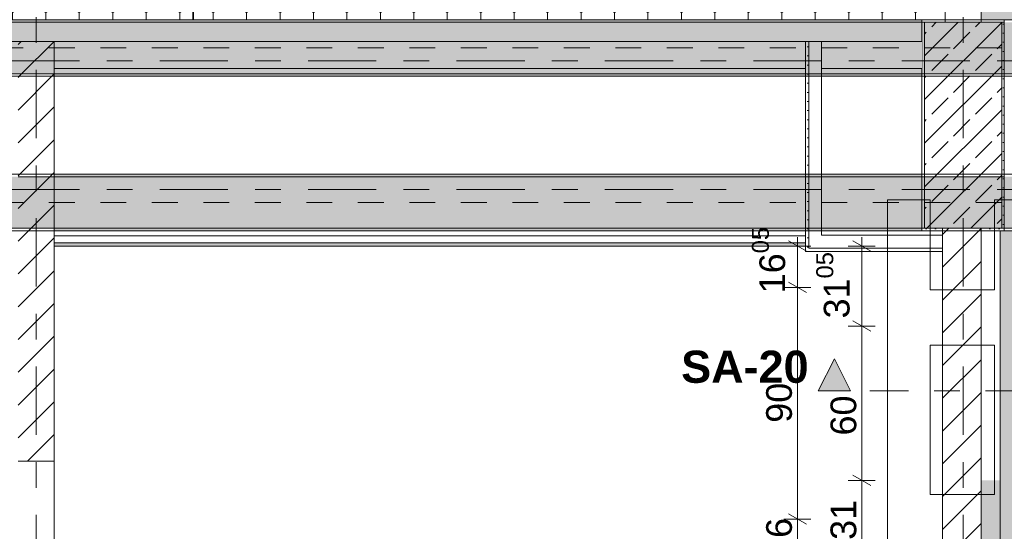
# Model space of a CAD drawing. Header units: metres. Extents: x -3.6 to 84.5, y -11 to 16.8.
# Tile 175 of 256: x 36.5 to 40.3, y 4 to 6. Entities that reach past the tile are written whole.
import ezdxf

# ---------------------------------------------------------------- set-up
doc = ezdxf.new("R2010")
doc.units = ezdxf.units.M
doc.header["$MEASUREMENT"] = 0
for name, pattern in [('Achse', [0.2, 0.1, -0.05, 0, -0.05]), ('Punktlinie weit', [0.06, 0.01, -0.05]), ('Schnittlinie', [0.3, 0.15, -0.075, 0, -0.075]), ('Strichlinie doppelt', [0.546806, 0.264583, -0.105833, 0.070556, -0.105833]), ('Wipeout_Contour', [1, 0, -1])]:
    doc.linetypes.add(name, pattern=pattern)
for name, color, linetype in [('154 - Bemaßung_ Beschriftung.Ausbau - Deckenspiegel', 7, 'Continuous'), ('203 - Marker.Schnitt - Ausbaudetail SA', 7, 'Continuous'), ('305 - Elemente.Linie_ Schraffur - Deckenspiegel', 7, 'Continuous'), ('451 - Universal.Achsen Raster', 7, 'Continuous'), ('605 - Struktur.Wand Innen', 7, 'Continuous'), ('607 - Struktur.Stütze', 7, 'Continuous'), ('608 - Struktur.Träger', 7, 'Continuous'), ('612 - Struktur.Stahlbau', 7, 'Continuous'), ('653 - Abdeckung.TB Verkofferung', 7, 'Continuous'), ('Abbruch_605 - Struktur.Wand Innen', 7, 'Continuous'), ('Abbruch_606 - Struktur.Wand Innen Ausbau', 7, 'Continuous'), ('Neubau_612 - Struktur.Stahlbau', 7, 'Continuous'), ('Neubau_651 - Abdeckung.Decke abgehängt_ bekleidet', 7, 'Continuous'), ('Neubau_653 - Abdeckung.TB Verkofferung', 7, 'Continuous')]:
    doc.layers.add(name, color=color, linetype=linetype)
doc.styles.add('ERSTELLTER_STIL_1', font='txt')
doc.styles.add('ERSTELLTER_STIL_2', font='txt')
doc.linetypes.add('Abbruch 1', pattern='A,0,[1,2022.0244.A_L5A-PL04.02_iB_Deckenspiegel Erdgeschoss1.Shx,S=0.001984,R=0,X=0,Y=0],-0.25,0', length=0.25)
doc.dimstyles.new('ERSTELLTER_STIL__1', dxfattribs={"dimtxt": 0.1, "dimasz": 0.0532, "dimexe": 0.18, "dimexo": 0.0625, "dimgap": 0, "dimtad": 1, "dimzin": 0, "dimdsep": 46, "dimtxsty": 'ERSTELLTER_STIL_2', "dimblk": 'ARROWHEAD_2', "dimblk1": 'ARROWHEAD_2', "dimblk2": 'ARROWHEAD_2', "dimcen": 0.09, "dimse1": 1, "dimse2": 1, "dimclrd": 7, "dimclre": 7, "dimclrt": 7, "dimazin": 0, "dimtfac": 1, "dimtdec": 4, "dimtmove": 0, "dimatfit": 3, "dimfxl": 1, "dimtolj": 1, "dimtzin": 0, "dimarcsym": 0})
doc.dimstyles.new('ERSTELLTER_STIL__2', dxfattribs={"dimtxt": 0.1, "dimasz": 0.0532, "dimexe": 0.18, "dimexo": 0.0625, "dimgap": 0, "dimtad": 1, "dimzin": 0, "dimdsep": 46, "dimtxsty": 'ERSTELLTER_STIL_2', "dimblk": 'ARROWHEAD_2', "dimblk1": 'ARROWHEAD_2', "dimblk2": 'ARROWHEAD_2', "dimcen": 0.09, "dimse1": 1, "dimse2": 1, "dimclrd": 7, "dimclre": 7, "dimclrt": 7, "dimazin": 0, "dimtfac": 1, "dimtdec": 4, "dimtmove": 2, "dimatfit": 3, "dimfxl": 1, "dimtolj": 1, "dimtzin": 0, "dimarcsym": 0})
pattern_1 = [(45, (0, 0), (-0.01767767, 0.01767767), [0, -0.025])]
pattern_2 = [(45, (0, 0), (-0.08485281, 0.08485281), []), (45, (-0.04243, 0.04243), (-0.08485281, 0.08485281), [0.09, -0.03])]
pattern_3 = [(90, (0, 0), (-0.12990375, 0), [0.075, -0.15]), (90, (-0.06495, 0.1125), (-0.12990375, 0), [0.075, -0.15]), (150, (5e-18, 0.075), (0.06495188, 0.11249995), [0.075, -0.15]), (150, (-0.1299, 0.075), (0.06495188, 0.11249995), [0.075, -0.15]), (210, (0, 0), (-0.06495187, 0.11249995), [0.075, -0.15]), (210, (-0.1299, 8e-18), (-0.06495187, 0.11249995), [0.075, -0.15])]
pattern_4 = [(45, (0, 0), (-0.0636396, 0.0636396), [])]

# ---------------------------------------------------------------- blocks, each defined once
blk = doc.blocks.new('*D188')
at = {"layer": '154 - Bemaßung_ Beschriftung.Ausbau - Deckenspiegel', "color": 7, "linetype": 'Continuous', "lineweight": 5}
for p, q in [((39.789, 4.22), (39.684, 4.22)), ((39.7015, 4.2402), (39.7715, 4.1998)), ((39.7365, 3.91), (39.7365, 4.22)), ((39.789, 3.91), (39.684, 3.91)), ((39.7015, 3.9302), (39.7715, 3.8898)), ((39.7365, 3.8758), (39.7365, 3.91))]:
    blk.add_line(p, q, dxfattribs=at)
at = {"layer": '154 - Bemaßung_ Beschriftung.Ausbau - Deckenspiegel', "color": 7, "lineweight": 5, "insert": (39.7165, 3.9891), "char_height": 0.1, "attachment_point": 7, "rotation": 90, "style": 'ERSTELLTER_STIL_2'}
blk.add_mtext('\\A1;{\\pql;\\fArial|b0|i0|c0|p38;31}', dxfattribs=at)
blk = doc.blocks.new('ARROWHEAD_2')
at = {"color": 0, "linetype": 'Continuous', "lineweight": 0}
for p, q in [((0, 0), (-1, 0)), ((-0.378, -0.655), (0.378, 0.655))]:
    blk.add_line(p, q, dxfattribs=at)
blk = doc.blocks.new('*D189')
at = {"layer": '154 - Bemaßung_ Beschriftung.Ausbau - Deckenspiegel', "color": 7, "linetype": 'Continuous', "lineweight": 5}
for p, q in [((39.789, 4.82), (39.684, 4.82)), ((39.7015, 4.8402), (39.7715, 4.7998)), ((39.7365, 4.22), (39.7365, 4.82)), ((39.789, 4.22), (39.684, 4.22)), ((39.7015, 4.2402), (39.7715, 4.1998))]:
    blk.add_line(p, q, dxfattribs=at)
at = {"layer": '154 - Bemaßung_ Beschriftung.Ausbau - Deckenspiegel', "color": 7, "lineweight": 5, "insert": (39.7165, 4.3947), "char_height": 0.1, "attachment_point": 7, "rotation": 90, "style": 'ERSTELLTER_STIL_2'}
blk.add_mtext('\\A1;{\\pql;\\fArial|b0|i0|c0|p38;60}', dxfattribs=at)
blk = doc.blocks.new('*D190')
at = {"layer": '154 - Bemaßung_ Beschriftung.Ausbau - Deckenspiegel', "color": 7, "linetype": 'Continuous', "lineweight": 5}
for p, q in [((39.7365, 5.1305), (39.7365, 5.1647)), ((39.789, 5.1305), (39.684, 5.1305)), ((39.7715, 5.1103), (39.7015, 5.1507)), ((39.7365, 4.82), (39.7365, 5.1305)), ((39.789, 4.82), (39.684, 4.82)), ((39.7015, 4.8402), (39.7715, 4.7998))]:
    blk.add_line(p, q, dxfattribs=at)
at = {"layer": '154 - Bemaßung_ Beschriftung.Ausbau - Deckenspiegel', "color": 7, "lineweight": 5, "insert": (39.7182, 4.8493), "char_height": 0.1, "attachment_point": 7, "rotation": 90, "style": 'ERSTELLTER_STIL_2'}
blk.add_mtext('\\A1;{\\pql;\\fArial|b0|i0|c0|p38;31\\fArial|b0|i0|c0|p38;\\A1{\\H.66x;\\S05^  ;}}', dxfattribs=at)
blk = doc.blocks.new('*D305')
at = {"layer": '154 - Bemaßung_ Beschriftung.Ausbau - Deckenspiegel', "color": 7, "linetype": 'Continuous', "lineweight": 5}
for p, q in [((39.539, 4.07), (39.434, 4.07)), ((39.4515, 4.0902), (39.5215, 4.0498)), ((39.4865, 3.91), (39.4865, 4.07)), ((39.539, 3.91), (39.434, 3.91)), ((39.4515, 3.9302), (39.5215, 3.8898)), ((39.4865, 3.8758), (39.4865, 3.91))]:
    blk.add_line(p, q, dxfattribs=at)
at = {"layer": '154 - Bemaßung_ Beschriftung.Ausbau - Deckenspiegel', "color": 7, "lineweight": 5, "insert": (39.4665, 3.9189), "char_height": 0.1, "attachment_point": 7, "rotation": 90, "style": 'ERSTELLTER_STIL_2'}
blk.add_mtext('\\A1;{\\pql;\\fArial|b0|i0|c0|p38;16}', dxfattribs=at)
blk = doc.blocks.new('*D306')
at = {"layer": '154 - Bemaßung_ Beschriftung.Ausbau - Deckenspiegel', "color": 7, "linetype": 'Continuous', "lineweight": 5}
for p, q in [((39.4515, 4.9902), (39.5215, 4.9498)), ((39.539, 4.97), (39.434, 4.97)), ((39.4865, 4.07), (39.4865, 4.97)), ((39.539, 4.07), (39.434, 4.07)), ((39.4515, 4.0902), (39.5215, 4.0498))]:
    blk.add_line(p, q, dxfattribs=at)
at = {"layer": '154 - Bemaßung_ Beschriftung.Ausbau - Deckenspiegel', "color": 7, "lineweight": 5, "char_height": 0.1, "attachment_point": 7, "rotation": 90, "style": 'ERSTELLTER_STIL_2'}
for s, insert in [('\\A1;{\\pql;\\fArial|b0|i0|c0|p38;16\\fArial|b0|i0|c0|p38;\\A1{\\H.66x;\\S05^  ;}}', (39.4681, 4.947)), ('\\A1;{\\pql;\\fArial|b0|i0|c0|p38;90}', (39.4665, 4.4441))]:
    blk.add_mtext(s, dxfattribs=dict(at, insert=insert))
blk = doc.blocks.new('*D307')
at = {"layer": '154 - Bemaßung_ Beschriftung.Ausbau - Deckenspiegel', "color": 7, "linetype": 'Continuous', "lineweight": 5}
for p, q in [((39.4865, 5.1305), (39.4865, 5.1647)), ((39.539, 5.1305), (39.434, 5.1305)), ((39.5215, 5.1103), (39.4515, 5.1507)), ((39.4865, 4.97), (39.4865, 5.1305)), ((39.4515, 4.9902), (39.5215, 4.9498)), ((39.539, 4.97), (39.434, 4.97))]:
    blk.add_line(p, q, dxfattribs=at)

msp = doc.modelspace()

# ---------------------------------------------------------------- hatches: boundary and pattern name
at = {"layer": '203 - Marker.Schnitt - Ausbaudetail SA', "linetype": 'Continuous', "lineweight": 0, "true_color": 0x000000}
msp.add_hatch(color=18, dxfattribs=at).paths.add_polyline_path([(39.5675, 4.5675), (39.6925, 4.5675), (39.63, 4.6925)])
at = {"layer": '607 - Struktur.Stütze', "linetype": 'Continuous', "lineweight": 0, "true_color": 0x000000}
h = msp.add_hatch(dxfattribs=at)
h.set_pattern_fill('Gips_0001', color=18, style=0, pattern_type=2)
h.set_pattern_definition(pattern_1)
h.paths.add_polyline_path([(39.97, 5.19), (40.05, 5.19), (40.05, 5.2), (39.98, 5.2), (39.98, 6), (40.06, 6), (40.06, 6.01), (39.97, 6.01)])
h = msp.add_hatch(dxfattribs=at)
h.set_pattern_fill('Gips_0001', color=18, style=0, pattern_type=2)
h.set_pattern_definition(pattern_1)
h.paths.add_polyline_path([(40.2, 6), (40.28, 6), (40.28, 5.2), (40.2, 5.2), (40.2, 5.19), (40.29, 5.19), (40.29, 6.01), (40.2, 6.01)])
h = msp.add_hatch(dxfattribs=at)
h.set_pattern_fill('Beton__Stahlbeton_0001', color=18, style=0, pattern_type=2)
h.set_pattern_definition(pattern_2)
h.paths.add_polyline_path([(39.98, 5.2), (40.28, 5.2), (40.28, 6), (39.98, 6)])
at = {"layer": '608 - Struktur.Träger', "linetype": 'Continuous', "lineweight": 0, "true_color": 0x000000}
h = msp.add_hatch(dxfattribs=at)
h.set_pattern_fill('Gips_0001', color=18, style=0, pattern_type=2)
h.set_pattern_definition(pattern_1)
h.paths.add_polyline_path([(39.97, 6.01), (33.09, 6.01), (33.09, 6), (39.97, 6)])
at = {"layer": '612 - Struktur.Stahlbau', "linetype": 'Continuous', "lineweight": 0, "true_color": 0x30307f}
msp.add_hatch(color=177, dxfattribs=at).paths.add_polyline_path([(40.274, 5.19), (40.414, 5.19), (40.414, 0.71), (40.274, 0.71)])
at = {"layer": '653 - Abdeckung.TB Verkofferung', "linetype": 'Continuous', "lineweight": 0, "true_color": 0x000000}
h = msp.add_hatch(dxfattribs=at)
h.set_pattern_fill('Gips_0001', color=18, style=0, pattern_type=2)
h.set_pattern_definition(pattern_1)
h.paths.add_polyline_path([(36.6, 5.1305), (39.5178, 5.1305), (39.5178, 5.143), (36.6, 5.143)])
at = {"layer": 'Abbruch_606 - Struktur.Wand Innen Ausbau', "linetype": 'Continuous', "lineweight": 0, "true_color": 0x000000}
h = msp.add_hatch(dxfattribs=at)
h.set_pattern_fill('Gips_0001', color=18, style=0, pattern_type=2)
h.set_pattern_definition(pattern_1)
h.paths.add_polyline_path([(39.5178, 5.11), (39.5303, 5.11), (39.5303, 5.1225)])
h = msp.add_hatch(dxfattribs=at)
h.set_pattern_fill('Gips_0001', color=18, style=0, pattern_type=2)
h.set_pattern_definition(pattern_1)
h.paths.add_polyline_path([(39.5178, 5.1225), (39.5178, 5.11), (39.5303, 5.1225)])
h = msp.add_hatch(dxfattribs=at)
h.set_pattern_fill('Gips_0001', color=18, style=0, pattern_type=2)
h.set_pattern_definition(pattern_1)
h.paths.add_polyline_path([(39.5303, 5.1225), (39.5303, 5.11), (40.125, 5.11), (40.125, 5.1225)])
at = {"layer": 'Neubau_651 - Abdeckung.Decke abgehängt_ bekleidet', "linetype": 'Continuous', "lineweight": 13, "true_color": 0xffbfbf}
h = msp.add_hatch(dxfattribs=at)
h.set_pattern_fill('sechseckig_0001', color=254, style=0, pattern_type=2)
h.set_pattern_definition(pattern_3)
h.paths.add_polyline_path([(40.06, 8.09), (33.89, 8.09), (33.89, 6.01), (40.06, 6.01)])
h.paths.add_polyline_path([(36.44, 7.39), (37.14, 7.39), (37.14, 6.71), (36.44, 6.71)], flags=0)
h = msp.add_hatch(dxfattribs=at)
h.set_pattern_fill('sechseckig_0001', color=254, style=0, pattern_type=2)
h.set_pattern_definition(pattern_3)
h.paths.add_polyline_path([(40.2, 6.01), (50.865, 6.01), (50.865, 8.0855), (50.865, 8.09), (40.2, 8.09)])
h.paths.add_polyline_path([(48.8125, 7.39), (49.5125, 7.39), (49.5125, 6.71), (48.8125, 6.71)], flags=0)
h.paths.add_polyline_path([(44.1125, 7.39), (44.8125, 7.39), (44.8125, 6.71), (44.1125, 6.71)], flags=0)
h.paths.add_polyline_path([(40.9125, 7.39), (41.6125, 7.39), (41.6125, 6.71), (40.9125, 6.71)], flags=0)

# ---------------------------------------------------------------- linework, layer by layer
at = {"layer": '203 - Marker.Schnitt - Ausbaudetail SA', "color": 7, "linetype": 'Continuous', "lineweight": 13, "flags": 128}
msp.add_lwpolyline([(39.5675, 4.5675), (39.6925, 4.5675), (39.63, 4.6925)], close=True, dxfattribs=at)
at = {"layer": '305 - Elemente.Linie_ Schraffur - Deckenspiegel', "color": 7, "linetype": 'Continuous', "lineweight": 9}
for p, q in [((39.8365, 5.31), (40.0015, 5.31)), ((39.8365, 5.31), (39.8365, 0.645)), ((40.0015, 5.31), (40.0015, 4.96)), ((40.2515, 5.31), (40.4165, 5.31)), ((40.2515, 5.31), (40.2515, 4.96)), ((40.0015, 4.745), (40.0015, 4.165)), ((40.2515, 4.165), (40.2515, 4.745))]:
    msp.add_line(p, q, dxfattribs=at)
at = {"layer": '605 - Struktur.Wand Innen', "color": 7, "linetype": 'Continuous', "lineweight": 13}
for p, q in [((40.06, 8.1), (40.06, 6)), ((40.2, 6), (40.2, 8.1))]:
    msp.add_line(p, q, dxfattribs=at)
at = {"layer": '605 - Struktur.Wand Innen', "color": 7, "linetype": 'Continuous', "lineweight": 18}
msp.add_line((40.2, 6), (40.06, 6), dxfattribs=at)
at = {"layer": '607 - Struktur.Stütze', "color": 7, "linetype": 'Continuous', "lineweight": 5, "flags": 128}
for points in [[(40.06, 6.01), (39.97, 6.01), (39.97, 5.19), (40.05, 5.19)], [(40.2, 5.19), (40.29, 5.19), (40.29, 6.01), (40.2, 6.01)]]:
    msp.add_lwpolyline(points, dxfattribs=at)
at = {"layer": '607 - Struktur.Stütze', "color": 7, "linetype": 'Continuous', "lineweight": 13, "flags": 128}
msp.add_lwpolyline([(39.98, 5.2), (40.28, 5.2), (40.28, 6), (39.98, 6)], close=True, dxfattribs=at)
at = {"layer": '608 - Struktur.Träger', "color": 7, "linetype": 'Continuous', "lineweight": 13}
for p, q in [((0.38, 6.01), (61.88, 6.01)), ((39.97, 6), (33.09, 6)), ((40.29, 6), (39.97, 6)), ((40.29, 5.4), (39.97, 5.4))]:
    msp.add_line(p, q, dxfattribs=at)
at = {"layer": '608 - Struktur.Träger', "color": 7, "linetype": 'Continuous', "lineweight": 5}
for p, q in [((39.97, 6.01), (33.09, 6.01)), ((39.97, 6.01), (39.97, 6)), ((39.97, 5.8), (39.97, 5.79)), ((39.97, 5.41), (39.97, 5.4)), ((39.97, 5.2), (39.97, 5.19))]:
    msp.add_line(p, q, dxfattribs=at)
at = {"layer": '653 - Abdeckung.TB Verkofferung', "color": 7, "linetype": 'Continuous', "lineweight": 9}
for p, q in [((36.6, 5.82), (39.5178, 5.82)), ((36.6, 5.1305), (36.6, 5.82)), ((39.5178, 5.1305), (39.5178, 5.82)), ((36.6, 5.1305), (39.5178, 5.1305))]:
    msp.add_line(p, q, dxfattribs=at)
at = {"layer": '653 - Abdeckung.TB Verkofferung', "color": 7, "linetype": 'Continuous', "lineweight": 5}
for p, q in [((39.5178, 5.19), (36.6, 5.19)), ((39.5178, 5.17), (36.6, 5.17)), ((39.5178, 5.143), (36.6, 5.143)), ((39.5178, 5.1305), (36.6, 5.1305))]:
    msp.add_line(p, q, dxfattribs=at)
at = {"layer": '653 - Abdeckung.TB Verkofferung', "color": 7, "linetype": 'Continuous', "lineweight": 5, "flags": 128}
for points in [[(36.6, 5.19), (36.6, 5.17), (36.6, 5.143), (36.6, 5.1305)], [(39.5178, 5.19), (39.5178, 5.17), (39.5178, 5.143), (39.5178, 5.1305)]]:
    msp.add_lwpolyline(points, dxfattribs=at)
at = {"layer": 'Abbruch_606 - Struktur.Wand Innen Ausbau', "color": 7, "linetype": 'Abbruch 1', "lineweight": 5}
for p, q in [((39.5303, 5.1725), (39.5303, 5.1225)), ((39.5303, 5.1225), (39.5803, 5.1225)), ((39.5303, 5.1225), (39.5803, 5.1225)), ((39.5803, 5.1225), (40.125, 5.1225))]:
    msp.add_line(p, q, dxfattribs=at)
at = {"layer": 'Abbruch_606 - Struktur.Wand Innen Ausbau', "color": 7, "linetype": 'Abbruch 1', "lineweight": 5, "flags": 128}
for points in [[(40.125, 5.1725), (39.5803, 5.1725)], [(40.125, 5.1225), (40.125, 5.1725)], [(39.5178, 5.11), (39.5303, 5.11)], [(39.5303, 5.11), (40.125, 5.11)], [(40.125, 5.11), (40.125, 5.1225)]]:
    msp.add_lwpolyline(points, dxfattribs=at)
at = {"layer": 'Neubau_612 - Struktur.Stahlbau', "color": 1, "linetype": 'Continuous', "lineweight": 13}
for p in [(40.274, 0.71), (40.414, 5.19)]:
    msp.add_line(p, (40.274, 5.19), dxfattribs=at)
at = {"layer": 'Neubau_651 - Abdeckung.Decke abgehängt_ bekleidet', "color": 1, "linetype": 'Achse', "lineweight": 35}
msp.add_line((37.14, 6.01), (37.14, 8.09), dxfattribs=at)
at = {"layer": 'Neubau_651 - Abdeckung.Decke abgehängt_ bekleidet', "color": 1, "linetype": 'Punktlinie weit', "lineweight": 13, "flags": 128}
for points in [[(40.06, 8.09), (33.89, 8.09), (33.89, 6.01), (40.06, 6.01)], [(40.2, 6.01), (50.865, 6.01), (50.865, 8.0855), (50.865, 8.09), (40.2, 8.09)]]:
    msp.add_lwpolyline(points, close=True, dxfattribs=at)
at = {"layer": 'Neubau_653 - Abdeckung.TB Verkofferung', "color": 1, "linetype": 'Continuous', "lineweight": 9}
for p in [(40.1975, 0.7101), (40.4525, 5.19)]:
    msp.add_line(p, (40.2, 5.1901), dxfattribs=at)

# ---------------------------------------------------------------- texts
at = {"layer": '203 - Marker.Schnitt - Ausbaudetail SA', "color": 7, "lineweight": 13, "insert": (39.53, 4.5975), "char_height": 0.125, "attachment_point": 9, "style": 'ERSTELLTER_STIL_1'}
msp.add_mtext('\\A1;{\\pqr;\\pt0;\\fArial|b1|i0|c0|p38;SA-20}', dxfattribs=at)

# ---------------------------------------------------------------- next in the draw order: wipeouts: each hides what was drawn before it
at = {"color": 254, "linetype": 'Wipeout_Contour', "lineweight": 0, "ltscale": 148.00058}
msp.add_wipeout([(36.46, 5.794), (36.6, 5.794), (36.6, 5.9255), (36.46, 5.9255)], dxfattribs=at).dxf.layer = '605 - Struktur.Wand Innen'
at = {"color": 254, "linetype": 'Wipeout_Contour', "lineweight": 0, "ltscale": 160.836366}
msp.add_wipeout([(39.97, 5.9255), (39.5803, 5.9255), (39.5803, 5.82), (39.97, 5.82)], dxfattribs=at).dxf.layer = '605 - Struktur.Wand Innen'
at = {"color": 254, "linetype": 'Wipeout_Contour', "lineweight": 0, "ltscale": 161.520392}
msp.add_wipeout([(40.2, 3.705), (40.2, 5.2), (40.05, 5.2), (40.05, 3.705)], dxfattribs=at).dxf.layer = '605 - Struktur.Wand Innen'

# ---------------------------------------------------------------- next in the draw order: hatches: boundary and pattern name
at = {"layer": '605 - Struktur.Wand Innen', "linetype": 'Continuous', "lineweight": 0, "true_color": 0x000000}
h = msp.add_hatch(dxfattribs=at)
h.set_pattern_fill('MW_Ziegel_0001', color=18, style=0, pattern_type=2)
h.set_pattern_definition(pattern_4)
h.paths.add_polyline_path([(36.46, 5.794), (36.6, 5.794), (36.6, 5.9255), (36.46, 5.9255)])
h = msp.add_hatch(dxfattribs=at)
h.set_pattern_fill('MW_Ziegel_0001', color=18, style=0, pattern_type=2)
h.set_pattern_definition(pattern_4)
h.paths.add_polyline_path([(40.2, 3.705), (40.2, 5.2), (40.05, 5.2), (40.05, 3.705)])
at = {"layer": '612 - Struktur.Stahlbau', "linetype": 'Continuous', "lineweight": 0, "true_color": 0x006a00}
msp.add_hatch(color=96, dxfattribs=at).paths.add_polyline_path([(40.1993, 4.22), (47.03, 4.22), (47.03, 3.72), (40.1993, 3.72)])

# ---------------------------------------------------------------- next in the draw order: linework, layer by layer
at = {"layer": '203 - Marker.Schnitt - Ausbaudetail SA', "color": 7, "linetype": 'Schnittlinie', "lineweight": 13}
msp.add_line((47.5675, 4.5675), (39.6925, 4.5675), dxfattribs=at)
at = {"layer": '305 - Elemente.Linie_ Schraffur - Deckenspiegel', "color": 7, "linetype": 'Continuous', "lineweight": 9}
for p, q in [((40.0015, 4.96), (40.2515, 4.96)), ((40.0015, 4.745), (40.2515, 4.745)), ((40.0015, 4.165), (40.2515, 4.165))]:
    msp.add_line(p, q, dxfattribs=at)
at = {"layer": '451 - Universal.Achsen Raster', "color": 160, "linetype": 'Strichlinie doppelt', "lineweight": 9, "true_color": 0x3232ff}
msp.add_line((40.13, -10.585), (40.13, 16.355), dxfattribs=at)
at = {"layer": '605 - Struktur.Wand Innen', "color": 7, "linetype": 'Continuous', "lineweight": 13}
msp.add_line((36.6, 5.9255), (36.46, 5.9255), dxfattribs=at)
at = {"layer": '605 - Struktur.Wand Innen', "color": 7, "linetype": 'Continuous', "lineweight": 13, "flags": 128}
for points in [[(39.97, 5.9255), (39.5803, 5.9255)], [(39.5803, 5.82), (39.97, 5.82)]]:
    msp.add_lwpolyline(points, dxfattribs=at)
at = {"layer": '605 - Struktur.Wand Innen', "color": 7, "linetype": 'Continuous', "lineweight": 18, "flags": 128}
for points in [[(40.05, 5.2), (40.05, 3.82)], [(40.2, 3.705), (40.2, 5.2)]]:
    msp.add_lwpolyline(points, dxfattribs=at)
at = {"layer": 'Abbruch_605 - Struktur.Wand Innen', "color": 7, "linetype": 'Abbruch 1', "lineweight": 5}
msp.add_line((39.5803, 5.82), (39.5803, 5.9255), dxfattribs=at)
msp.add_line((39.5803, 5.82), (39.5803, 5.9255), dxfattribs=at)
at = {"layer": 'Abbruch_606 - Struktur.Wand Innen Ausbau', "color": 7, "linetype": 'Abbruch 1', "lineweight": 5, "flags": 128}
msp.add_lwpolyline([(39.5803, 5.1725), (39.5803, 5.82)], dxfattribs=at)

# ---------------------------------------------------------------- next in the draw order: dimensions: what is measured, and where the dimension line sits
at = {"layer": '154 - Bemaßung_ Beschriftung.Ausbau - Deckenspiegel', "color": 7, "linetype": 'Continuous', "lineweight": 5}
for base, p1, p2, dimstyle, picture, middle in [((39.4865, 4.97), (40.7775, 4.07), (40.7775, 4.97), 'ERSTELLTER_STIL__1', '*D306', (39.4165, 4.5203)), ((39.7365, 5.1305), (40.44, 4.82), (40.44, 5.1305), 'ERSTELLTER_STIL__1', '*D190', (39.6665, 5.0987)), ((39.4865, 5.1305), (40.7775, 4.97), (40.44, 5.1305), 'ERSTELLTER_STIL__2', '*D307', (39.4165, 5.1964)), ((39.7365, 4.82), (40.44, 4.22), (40.44, 4.82), 'ERSTELLTER_STIL__2', '*D189', (39.6665, 4.4709)), ((39.7365, 4.22), (40.44, 3.91), (40.44, 4.22), 'ERSTELLTER_STIL__1', '*D188', (39.6665, 4.0653)), ((39.4865, 4.07), (40.44, 3.91), (40.7775, 4.07), 'ERSTELLTER_STIL__2', '*D305', (39.4165, 3.9951))]:
    dim = msp.add_linear_dim(base=base, p1=p1, p2=p2, angle=90, dimstyle=dimstyle, dxfattribs=at)
    dim.commit()
    dim.dimension.update_dxf_attribs({"geometry": picture, "text_midpoint": middle, "dimtype": 160, "text_rotation": 90})

# ---------------------------------------------------------------- next in the draw order: wipeouts: each hides what was drawn before it
at = {"color": 254, "linetype": 'Wipeout_Contour', "lineweight": 0, "ltscale": 147.544074}
msp.add_wipeout([(36.6, 5.794), (36.46, 5.794), (36.46, 4.295), (36.6, 4.295)], dxfattribs=at).dxf.layer = '605 - Struktur.Wand Innen'

# ---------------------------------------------------------------- next in the draw order: hatches: boundary and pattern name
at = {"layer": '605 - Struktur.Wand Innen', "linetype": 'Continuous', "lineweight": 0, "true_color": 0x000000}
h = msp.add_hatch(dxfattribs=at)
h.set_pattern_fill('MW_Ziegel_0001', color=18, style=0, pattern_type=2)
h.set_pattern_definition(pattern_4)
h.paths.add_polyline_path([(36.6, 5.794), (36.46, 5.794), (36.46, 4.295), (36.6, 4.295)])
at = {"layer": '608 - Struktur.Träger', "linetype": 'Continuous', "lineweight": 0, "true_color": 0x000000}
h = msp.add_hatch(dxfattribs=at)
h.set_pattern_fill('Gips_0001', color=18, style=0, pattern_type=2)
h.set_pattern_definition(pattern_1)
h.paths.add_polyline_path([(36.6, 5.8), (36.6, 5.79), (39.97, 5.79), (39.97, 5.8)])
h = msp.add_hatch(dxfattribs=at)
h.set_pattern_fill('Beton__Stahlbeton_0001', color=18, style=0, pattern_type=2)
h.set_pattern_definition(pattern_2)
h.paths.add_polyline_path([(0.69, 5.4), (0.38, 5.4), (0.38, 5.2), (0.69, 5.2), (7.57, 5.2), (7.89, 5.2), (11.17, 5.2), (11.49, 5.2), (18.37, 5.2), (18.69, 5.2), (25.57, 5.2), (25.89, 5.2), (29.17, 5.2), (29.49, 5.2), (32.77, 5.2), (33.09, 5.2), (36.46, 5.2), (36.6, 5.2), (39.97, 5.2), (40.29, 5.2), (45.42, 5.2), (47.49, 5.2), (54.37, 5.2), (54.69, 5.2), (61.57, 5.2), (61.88, 5.2), (61.88, 5.4), (61.57, 5.4), (54.69, 5.4), (54.37, 5.4), (47.49, 5.4), (47.17, 5.4), (45.69, 5.4), (45.42, 5.4), (40.29, 5.4), (39.97, 5.4), (36.6, 5.4), (36.46, 5.4), (33.09, 5.4), (32.77, 5.4), (29.49, 5.4), (29.17, 5.4), (25.89, 5.4), (25.57, 5.4), (18.69, 5.4), (18.37, 5.4), (11.49, 5.4), (11.17, 5.4), (7.89, 5.4), (7.57, 5.4)])
h = msp.add_hatch(dxfattribs=at)
h.set_pattern_fill('Gips_0001', color=18, style=0, pattern_type=2)
h.set_pattern_definition(pattern_1)
h.paths.add_polyline_path([(39.97, 5.41), (36.6, 5.41), (36.6, 5.4), (39.97, 5.4)])
h = msp.add_hatch(dxfattribs=at)
h.set_pattern_fill('Gips_0001', color=18, style=0, pattern_type=2)
h.set_pattern_definition(pattern_1)
h.paths.add_polyline_path([(36.6, 5.19), (39.97, 5.19), (39.97, 5.2), (36.6, 5.2)])

# ---------------------------------------------------------------- next in the draw order: linework, layer by layer
at = {"layer": '451 - Universal.Achsen Raster', "color": 160, "linetype": 'Strichlinie doppelt', "lineweight": 9, "true_color": 0x3232ff}
for p, q in [((36.53, -10.585), (36.53, 16.355)), ((64.935, 5.35), (-3.175, 5.35))]:
    msp.add_line(p, q, dxfattribs=at)
at = {"layer": '605 - Struktur.Wand Innen', "color": 7, "linetype": 'Continuous', "lineweight": 18}
for p, q in [((36.6, 5.794), (36.6, 5.9255)), ((36.6, 4.295), (36.46, 4.295))]:
    msp.add_line(p, q, dxfattribs=at)
at = {"layer": '605 - Struktur.Wand Innen', "color": 7, "linetype": 'Continuous', "lineweight": 13}
msp.add_line((36.6, 3.285), (36.6, 4.295), dxfattribs=at)
at = {"layer": '605 - Struktur.Wand Innen', "color": 7, "linetype": 'Continuous', "lineweight": 18, "flags": 128}
msp.add_lwpolyline([(36.6, 4.295), (36.6, 5.794)], dxfattribs=at)
at = {"layer": '608 - Struktur.Träger', "color": 7, "linetype": 'Continuous', "lineweight": 13}
for p, q in [((0.38, 5.79), (61.88, 5.79)), ((0.38, 5.41), (61.88, 5.41)), ((36.6, 5.4), (36.46, 5.4)), ((39.97, 5.4), (36.6, 5.4)), ((0.38, 5.19), (61.88, 5.19))]:
    msp.add_line(p, q, dxfattribs=at)
at = {"layer": '608 - Struktur.Träger', "color": 7, "linetype": 'Continuous', "lineweight": 5}
for p, q in [((36.6, 5.8), (36.6, 5.79)), ((39.97, 5.79), (36.6, 5.79)), ((36.6, 5.41), (36.6, 5.4)), ((39.97, 5.41), (36.6, 5.41)), ((36.6, 5.2), (36.6, 5.19)), ((39.97, 5.19), (36.6, 5.19))]:
    msp.add_line(p, q, dxfattribs=at)
at = {"layer": '608 - Struktur.Träger', "color": 7, "linetype": 'Achse', "lineweight": 9}
msp.add_line((0.38, 5.3), (61.88, 5.3), dxfattribs=at)
at = {"layer": '608 - Struktur.Träger', "color": 7, "linetype": 'Continuous', "lineweight": 13, "flags": 128}
for points in [[(54.69, 5.8), (54.37, 5.8), (50.865, 5.8), (48.915, 5.8), (47.49, 5.8), (47.17, 5.8), (45.69, 5.8), (45.42, 5.8), (40.29, 5.8), (39.97, 5.8), (36.6, 5.8), (36.46, 5.8), (33.09, 5.8), (32.77, 5.8), (25.89, 5.8), (25.57, 5.8), (18.69, 5.8), (18.37, 5.8), (11.49, 5.8), (11.17, 5.8), (7.89, 5.8), (7.57, 5.8), (0.69, 5.8), (0.38, 5.8)], [(61.88, 5.2), (61.57, 5.2), (54.69, 5.2), (54.37, 5.2), (47.49, 5.2), (45.42, 5.2), (40.29, 5.2), (39.97, 5.2), (36.6, 5.2), (36.46, 5.2), (33.09, 5.2), (32.77, 5.2), (29.49, 5.2), (29.17, 5.2), (25.89, 5.2), (25.57, 5.2), (18.69, 5.2), (18.37, 5.2), (11.49, 5.2), (11.17, 5.2), (7.89, 5.2), (7.57, 5.2), (0.69, 5.2), (0.38, 5.2)]]:
    msp.add_lwpolyline(points, dxfattribs=at)

# ---------------------------------------------------------------- next in the draw order: wipeouts: each hides what was drawn before it
at = {"color": 254, "linetype": 'Wipeout_Contour', "lineweight": 0, "ltscale": 154.041314}
msp.add_wipeout([(39.5178, 5.9255), (36.6, 5.9255), (36.6, 5.82), (39.5178, 5.82)], dxfattribs=at).dxf.layer = '605 - Struktur.Wand Innen'

# ---------------------------------------------------------------- next in the draw order: hatches: boundary and pattern name
at = {"layer": '608 - Struktur.Träger', "linetype": 'Continuous', "lineweight": 0, "true_color": 0x000000}
h = msp.add_hatch(dxfattribs=at)
h.set_pattern_fill('Beton__Stahlbeton_0001', color=18, style=0, pattern_type=2)
h.set_pattern_definition(pattern_2)
h.paths.add_polyline_path([(0.38, 5.8), (0.69, 5.8), (7.57, 5.8), (7.89, 5.8), (11.17, 5.8), (11.49, 5.8), (18.37, 5.8), (18.69, 5.8), (25.57, 5.8), (25.89, 5.8), (32.77, 5.8), (33.09, 5.8), (36.46, 5.8), (36.6, 5.8), (39.97, 5.8), (40.29, 5.8), (45.42, 5.8), (45.69, 5.8), (47.17, 5.8), (47.49, 5.8), (48.915, 5.8), (50.865, 5.8), (54.37, 5.8), (54.69, 5.8), (61.57, 5.8), (61.88, 5.8), (61.88, 6), (61.57, 6), (54.69, 6), (54.37, 6), (47.49, 6), (47.17, 6), (40.29, 6), (39.97, 6), (33.09, 6), (32.77, 6), (25.89, 6), (25.57, 6), (18.69, 6), (18.37, 6), (11.49, 6), (11.17, 6), (7.89, 6), (7.57, 6), (0.69, 6), (0.38, 6)])
at = {"layer": 'Abbruch_606 - Struktur.Wand Innen Ausbau', "linetype": 'Continuous', "lineweight": 0, "true_color": 0x000000}
h = msp.add_hatch(dxfattribs=at)
h.set_pattern_fill('Gips_0001', color=18, style=0, pattern_type=2)
h.set_pattern_definition(pattern_1)
h.paths.add_polyline_path([(39.5178, 5.82), (39.5303, 5.82), (39.5303, 5.9255), (39.5178, 5.9255)])
h = msp.add_hatch(dxfattribs=at)
h.set_pattern_fill('Gips_0001', color=18, style=0, pattern_type=2)
h.set_pattern_definition(pattern_1)
h.paths.add_polyline_path([(39.5303, 5.1225), (39.5303, 5.82), (39.5178, 5.82), (39.5178, 5.1225)])

# ---------------------------------------------------------------- next in the draw order: linework, layer by layer
at = {"layer": '451 - Universal.Achsen Raster', "color": 160, "linetype": 'Strichlinie doppelt', "lineweight": 9, "true_color": 0x3232ff}
msp.add_line((64.935, 5.85), (-3.175, 5.85), dxfattribs=at)
at = {"layer": '605 - Struktur.Wand Innen', "color": 7, "linetype": 'Continuous', "lineweight": 18}
msp.add_line((36.6, 5.794), (36.6, 5.9255), dxfattribs=at)
at = {"layer": '605 - Struktur.Wand Innen', "color": 7, "linetype": 'Continuous', "lineweight": 13, "flags": 128}
for points in [[(36.6, 5.9255), (35.255, 5.9255)], [(39.5178, 5.9255), (36.6, 5.9255)], [(36.6, 5.9255), (36.6, 5.82)], [(36.6, 5.794), (36.6, 5.9255)], [(36.6, 5.82), (39.5178, 5.82)]]:
    msp.add_lwpolyline(points, dxfattribs=at)
at = {"layer": '608 - Struktur.Träger', "color": 7, "linetype": 'Achse', "lineweight": 9}
msp.add_line((0.38, 5.9), (61.88, 5.9), dxfattribs=at)
at = {"layer": 'Abbruch_605 - Struktur.Wand Innen', "color": 7, "linetype": 'Abbruch 1', "lineweight": 5}
for p, q in [((39.5178, 5.9255), (39.5178, 5.82)), ((39.5178, 5.9255), (39.5178, 5.82)), ((39.5303, 5.9255), (39.5303, 5.82))]:
    msp.add_line(p, q, dxfattribs=at)
at = {"layer": 'Abbruch_606 - Struktur.Wand Innen Ausbau', "color": 7, "linetype": 'Abbruch 1', "lineweight": 5}
msp.add_line((39.5303, 5.82), (39.5303, 5.1725), dxfattribs=at)
at = {"layer": 'Abbruch_606 - Struktur.Wand Innen Ausbau', "color": 7, "linetype": 'Abbruch 1', "lineweight": 5, "flags": 128}
for points in [[(39.5178, 5.9255), (39.5303, 5.9255)], [(39.5303, 5.9255), (39.5803, 5.9255)], [(39.5178, 5.82), (39.5178, 5.11)]]:
    msp.add_lwpolyline(points, dxfattribs=at)

doc.saveas('drawing.dxf')
